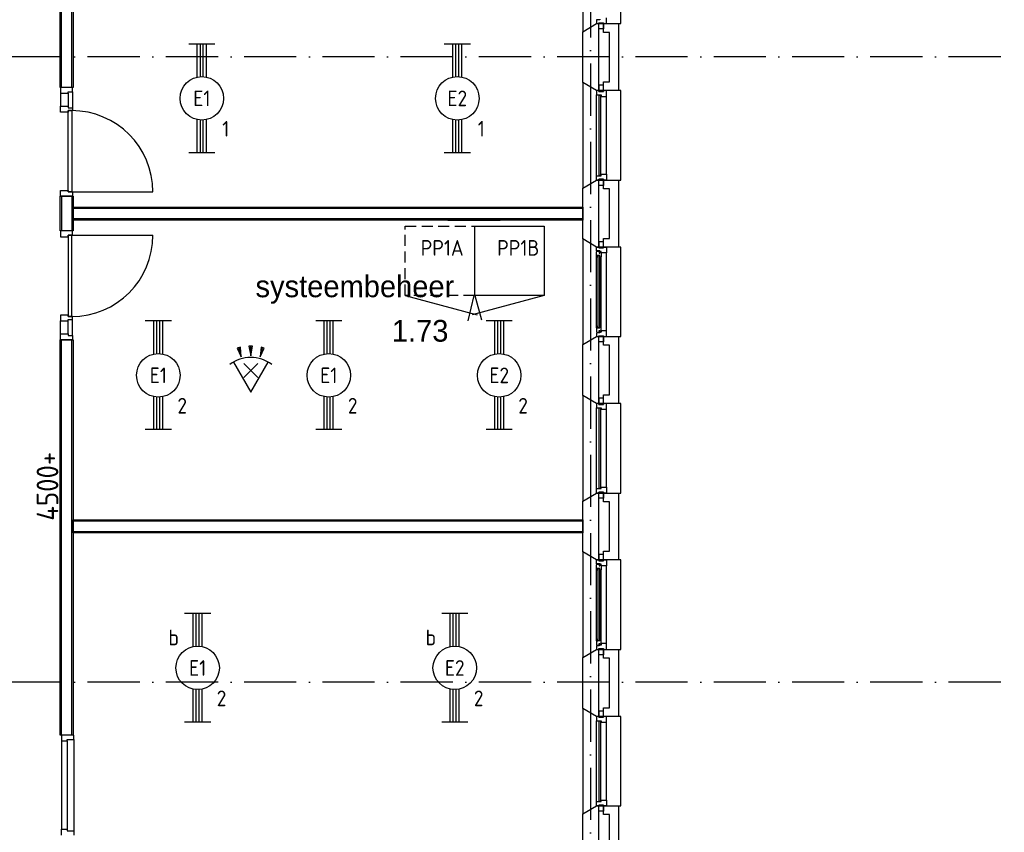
# Model space of a CAD drawing. Header units: millimetres. Extents: x -6587 to 112313, y 244 to 84344.
# Tile 8 of 55: x 27211 to 38533, y 25586 to 34936. Entities that reach past the tile are written whole.
import ezdxf
from ezdxf.enums import TextEntityAlignment as Align

# ---------------------------------------------------------------- set-up
doc = ezdxf.new("R2010")
doc.units = ezdxf.units.MM
doc.header["$LTSCALE"] = 100
doc.linetypes.add('DASHDOT', pattern=[9, 6, -1.5, 0, -1.5])
doc.linetypes.add('HIDDEN', pattern=[9.525, 6.35, -3.175])
doc.layers.get('0').update_dxf_attribs({"linetype": 'CONTINUOUS'})
for name, color, linetype in [('AL$1----_ALGEMEEN', 7, 'CONTINUOUS'), ('AL$1----_TEKST', 7, 'CONTINUOUS'), ('AL$7----_STRAMIEN', 1, 'DASHDOT'), ('AL21----_BUITENWAND', 4, 'CONTINUOUS'), ('AL21K---_ISOLATIE', 1, 'CONTINUOUS'), ('AL22----_BINNENWAND', 7, 'CONTINUOUS'), ('AL28----_KONSTRUKTIE', 3, 'CONTINUOUS'), ('AL31----_BUITENKOZ', 7, 'CONTINUOUS'), ('AL32----_BINNENKOZ', 7, 'CONTINUOUS'), ('AL32----_DRAAIRICHTING', 1, 'CONTINUOUS'), ('BOUW', 8, 'CONTINUOUS'), ('EB63101-_ATTRIB', 2, 'CONTINUOUS'), ('EL63101-_LICHT-ARM', 3, 'CONTINUOUS'), ('EL63102-_LICHT-SCH', 3, 'CONTINUOUS'), ('EL63104-_LICHT-ASP230V', 3, 'CONTINUOUS'), ('LIJN035', 50, 'CONTINUOUS')]:
    doc.layers.add(name, color=color, linetype=linetype)
doc.styles.add('1_8', font='iso', dxfattribs={"width": 0.7, "height": 1.8})
doc.styles.add('BURO-025', font='BUROFONT.shx', dxfattribs={"height": 250})
doc.styles.add('NORATT', font='isocp.shx')
doc.styles.get("Standard").update_dxf_attribs({"font": 'iso.shx'})

# ---------------------------------------------------------------- blocks, each defined once
blk = doc.blocks.new('EJ3T20')
at = {"color": 0}
for p, q in [((-6.25, -1.5), (-6.25, 1.5)), ((-6.25, -1.5), (-6.25, 1.5)), ((6.25, -1.5), (6.25, 1.5)), ((6.25, -1.5), (6.25, 1.5)), ((-6.25, 0.52), (-2.44, 0.52)), ((-6.25, 0.52), (-2.44, 0.52)), ((-6.25, 0.17), (-2.49, 0.17)), ((-6.25, 0.17), (-2.49, 0.17)), ((2.44, 0.52), (6.25, 0.52)), ((2.44, 0.52), (6.25, 0.52)), ((2.49, 0.17), (6.25, 0.17)), ((2.49, 0.17), (6.25, 0.17)), ((-6.25, -0.17), (-2.49, -0.17)), ((-6.25, -0.17), (-2.49, -0.17)), ((-6.25, -0.52), (-2.44, -0.52)), ((-6.25, -0.52), (-2.44, -0.52)), ((2.44, -0.52), (6.25, -0.52)), ((2.44, -0.52), (6.25, -0.52)), ((2.49, -0.17), (6.25, -0.17)), ((2.49, -0.17), (6.25, -0.17))]:
    blk.add_line(p, q, dxfattribs=at)
blk.add_circle((0, 0), 2.5, dxfattribs=at)
blk.add_circle((0, 0), 2.5, dxfattribs=at)
at = {"style": 'NORATT', "flags": 9}
blk.add_attdef('GELIJK', text='', height=1.8, dxfattribs=at).set_placement((3.5, 5), align=Align.MIDDLE_CENTER)
at = {"color": 6}
for tag, style, flags, p in [('SCHAK', 'NORATT', 8, (3.5, 2.75)), ('SCHAK', '1_8', 8, (3.5, 2.75)), ('A_CODE', 'NORATT', 8, (0, 0)), ('A_CODE', '1_8', 8, (0, 0)), ('GROEP', 'NORATT', 8, (-3.5, -2.75)), ('GROEP', '1_8', 8, (-3.5, -2.75)), ('KAST', 'NORATT', 9, (3.5, -2.75)), ('KAST', '1_8', 9, (3.5, -2.75))]:
    blk.add_attdef(tag, text='', height=1.8, dxfattribs=dict(at, style=style, flags=flags)).set_placement(p, align=Align.MIDDLE)
blk = doc.blocks.new('ES652116')
for p, q in [((1.56, 1.09), (2.62, 1.37)), ((-0.81, -0.81), (0.81, 0.81)), ((0.81, -0.81), (-0.81, 0.81)), ((1.7, 0), (2.8, 0)), ((1.56, -1.09), (2.62, -1.37))]:
    blk.add_line(p, q)
blk.add_lwpolyline([(0.96, 2), (-2.5, 0), (0.96, -2)])
for points in [[(2.67, 1.18), (2.57, 1.56), (1.56, 1.09)], [(2.8, -0.2), (2.8, 0.2), (1.7, 0)], [(2.57, -1.56), (2.67, -1.18), (1.56, -1.09)]]:
    blk.add_lwpolyline(points, close=True)
blk.add_arc((-2.5, 0), 4, 322.8192, 37.1808)
at = {"style": '1_8'}
for tag, flags, p in [('SCHAK', 8, (3, 5.5)), ('KAST', 9, (-3, 0.5)), ('M_CODE', 9, (0, 0)), ('DOEL', 9, (-3, -2)), ('GROEP', 9, (-3, -4.5))]:
    blk.add_attdef(tag, text='', height=1.8, dxfattribs=dict(at, flags=flags)).set_placement(p, align=Align.MIDDLE_CENTER)
at = {"style": '1_8', "flags": 8}
blk.add_attdef('CODE', text='', height=1.8, dxfattribs=at).set_placement((0, 0), align=Align.MIDDLE)

msp = doc.modelspace()

# ---------------------------------------------------------------- linework, layer by layer
at = {"layer": 'AL$1----_ALGEMEEN', "color": 8, "linetype": 'HIDDEN'}
msp.add_line((32134.8, 32630), (32734.8, 32630), dxfattribs=at)
at = {"layer": 'AL$7----_STRAMIEN', "color": 1}
for p, q in [((33774.8, 76734.4), (33774.8, 7509.2)), ((94298.3, 34506.8), (16060, 34506.8)), ((94298.3, 27314.6), (16060, 27314.6))]:
    msp.add_line(p, q, dxfattribs=at)
at = {"layer": 'AL21----_BUITENWAND', "color": 8}
for p, q in [((33925.8, 34790), (33925.8, 34890)), ((33925.8, 34890), (34094.8, 34890)), ((34094.8, 34890), (34094.8, 34120)), ((33994.8, 34790), (33925.8, 34790)), ((33994.8, 34220), (33994.8, 34790)), ((33925.8, 34220), (33994.8, 34220)), ((33925.8, 34120), (33925.8, 34220)), ((34094.8, 34120), (33925.8, 34120)), ((33925.8, 32990), (33925.8, 33090)), ((33925.8, 33090), (34094.8, 33090)), ((34094.8, 33090), (34094.8, 32320)), ((33994.8, 32990), (33925.8, 32990)), ((33994.8, 32420), (33994.8, 32990)), ((33925.8, 32420), (33994.8, 32420)), ((33925.8, 32320), (33925.8, 32420)), ((34094.8, 32320), (33925.8, 32320)), ((33925.8, 31190), (33925.8, 31290)), ((33925.8, 31290), (34094.8, 31290)), ((34094.8, 31290), (34094.8, 30520)), ((33994.8, 31190), (33925.8, 31190)), ((33994.8, 30620), (33994.8, 31190)), ((33925.8, 30620), (33994.8, 30620)), ((33925.8, 30520), (33925.8, 30620)), ((34094.8, 30520), (33925.8, 30520)), ((33925.8, 29390), (33925.8, 29490)), ((33925.8, 29490), (34094.8, 29490)), ((34094.8, 29490), (34094.8, 28720)), ((33994.8, 29390), (33925.8, 29390)), ((33994.8, 28820), (33994.8, 29390)), ((33925.8, 28820), (33994.8, 28820)), ((33925.8, 28720), (33925.8, 28820)), ((34094.8, 28720), (33925.8, 28720)), ((33925.8, 27590), (33925.8, 27690)), ((33925.8, 27690), (34094.8, 27690)), ((34094.8, 27690), (34094.8, 26920)), ((33994.8, 27590), (33925.8, 27590)), ((33994.8, 27020), (33994.8, 27590)), ((33925.8, 27020), (33994.8, 27020)), ((33925.8, 26920), (33925.8, 27020)), ((34094.8, 26920), (33925.8, 26920)), ((33925.8, 25790), (33925.8, 25890)), ((33925.8, 25890), (34094.8, 25890)), ((34094.8, 25890), (34094.8, 25120)), ((33994.8, 25790), (33925.8, 25790)), ((33994.8, 25220), (33994.8, 25790))]:
    msp.add_line(p, q, dxfattribs=at)
at = {"layer": 'AL21K---_ISOLATIE', "color": 8, "linetype": 'Continuous'}
for p, q in [((33864.8, 34790), (33864.8, 34220)), ((33864.8, 32990), (33864.8, 32420)), ((33864.8, 31190), (33864.8, 30620)), ((33864.8, 29390), (33864.8, 28820)), ((33864.8, 27590), (33864.8, 27020)), ((33864.8, 25790), (33864.8, 25220))]:
    msp.add_line(p, q, dxfattribs=at)
at = {"layer": 'AL22----_BINNENWAND', "color": 8}
for p, q in [((27674.8, 34156.1), (27674.8, 40471)), ((27824.8, 40471), (27824.8, 34156.1)), ((27824.8, 34156.1), (27674.8, 34156.1)), ((27674.8, 32505), (27674.8, 32905)), ((27674.8, 32905), (27824.8, 32905)), ((27824.8, 32905), (27824.8, 32505)), ((27824.8, 32630), (27824.8, 32780)), ((27824.8, 32780), (33684.8, 32780)), ((33684.8, 32780), (33684.8, 32630)), ((33684.8, 32630), (27824.8, 32630)), ((27824.8, 32505), (27674.8, 32505)), ((27674.8, 26705), (27674.8, 31253.9)), ((27674.8, 31253.9), (27824.8, 31253.9)), ((27824.8, 31253.9), (27824.8, 26705)), ((27824.8, 29030), (27824.8, 29180)), ((27824.8, 29180), (33684.8, 29180)), ((33684.8, 29180), (33684.8, 29030)), ((33684.8, 29030), (27824.8, 29030)), ((27824.8, 26705), (27674.8, 26705))]:
    msp.add_line(p, q, dxfattribs=at)
at = {"layer": 'AL22----_BINNENWAND', "color": 8, "linetype": 'Continuous'}
for p, q in [((27689.8, 34156.1), (27689.8, 40471)), ((27809.8, 34156.1), (27809.8, 40471)), ((27689.8, 32905), (27689.8, 32505)), ((27809.8, 32905), (27809.8, 32505)), ((33684.8, 32765), (27824.8, 32765)), ((33684.8, 32645), (27824.8, 32645)), ((27689.8, 26705), (27689.8, 31253.9)), ((27809.8, 26705), (27809.8, 31253.9)), ((33684.8, 29165), (27824.8, 29165)), ((33684.8, 29045), (27824.8, 29045))]:
    msp.add_line(p, q, dxfattribs=at)
at = {"layer": 'AL28----_KONSTRUKTIE', "color": 8}
for p, q in [((33684.8, 34797.6), (33844.8, 34890)), ((33844.8, 34890), (33864.8, 34890)), ((33864.8, 34890), (33864.8, 34120)), ((33684.8, 34212.4), (33684.8, 34797.6)), ((33844.8, 34120), (33684.8, 34212.4)), ((33864.8, 34120), (33844.8, 34120)), ((33684.8, 32997.6), (33844.8, 33090)), ((33844.8, 33090), (33864.8, 33090)), ((33864.8, 33090), (33864.8, 32320)), ((33684.8, 32412.4), (33684.8, 32997.6)), ((33844.8, 32320), (33684.8, 32412.4)), ((33864.8, 32320), (33844.8, 32320)), ((33684.8, 31197.6), (33844.8, 31290)), ((33844.8, 31290), (33864.8, 31290)), ((33864.8, 31290), (33864.8, 30520)), ((33684.8, 30612.4), (33684.8, 31197.6)), ((33844.8, 30520), (33684.8, 30612.4)), ((33864.8, 30520), (33844.8, 30520)), ((33684.8, 29397.6), (33844.8, 29490)), ((33844.8, 29490), (33864.8, 29490)), ((33864.8, 29490), (33864.8, 28720)), ((33684.8, 28812.4), (33684.8, 29397.6)), ((33844.8, 28720), (33684.8, 28812.4)), ((33864.8, 28720), (33844.8, 28720)), ((33684.8, 27597.6), (33844.8, 27690)), ((33844.8, 27690), (33864.8, 27690)), ((33864.8, 27690), (33864.8, 26920)), ((33684.8, 27012.4), (33684.8, 27597.6)), ((33844.8, 26920), (33684.8, 27012.4)), ((33864.8, 26920), (33844.8, 26920)), ((33684.8, 25797.6), (33844.8, 25890)), ((33844.8, 25890), (33864.8, 25890)), ((33864.8, 25890), (33864.8, 25120)), ((33684.8, 25212.4), (33684.8, 25797.6))]:
    msp.add_line(p, q, dxfattribs=at)
at = {"layer": 'AL31----_BUITENKOZ', "color": 8}
for p, q in [((33684.8, 36012.4), (33684.8, 34797.6)), ((34124.8, 34890), (34124.8, 35920)), ((33684.8, 34797.6), (33844.8, 34890)), ((33880.8, 34934), (33844.8, 34934)), ((33844.8, 34934), (33844.8, 34890)), ((33844.8, 34890), (34124.8, 34890)), ((33844.8, 34890), (33869.8, 34890)), ((33869.8, 34900), (33925.8, 34900)), ((33869.8, 34829), (33869.8, 34900)), ((33869.8, 34890), (33869.8, 34900)), ((33869.8, 34900), (33925.8, 34900)), ((33880.8, 34940), (33880.8, 34934)), ((33925.8, 34900), (33925.8, 34829)), ((33925.8, 34900), (33925.8, 34890)), ((33925.8, 34890), (33958.8, 34890)), ((33958.8, 34890), (33958.8, 34957)), ((33925.8, 34829), (33869.8, 34829)), ((33844.8, 34120), (33684.8, 34212.4)), ((33684.8, 34212.4), (33684.8, 32997.6)), ((34124.8, 34120), (33844.8, 34120)), ((33925.8, 34181), (33869.8, 34181)), ((33869.8, 34181), (33869.8, 34110)), ((33869.8, 34110), (33925.8, 34110)), ((33925.8, 34110), (33925.8, 34181)), ((34124.8, 33090), (34124.8, 34120)), ((33844.8, 33140), (33844.8, 34070)), ((33958.8, 33157), (33958.8, 34053)), ((33684.8, 32997.6), (33844.8, 33090)), ((33844.8, 33090), (34124.8, 33090)), ((33869.8, 33100), (33925.8, 33100)), ((33869.8, 33029), (33869.8, 33100)), ((33925.8, 33100), (33925.8, 33029)), ((33925.8, 33029), (33869.8, 33029)), ((33844.8, 32320), (33684.8, 32412.4)), ((33684.8, 32412.4), (33684.8, 31197.6)), ((34124.8, 32320), (33844.8, 32320)), ((33844.8, 32320), (33869.8, 32320)), ((33844.8, 32276), (33844.8, 32320)), ((33880.8, 32276), (33844.8, 32276)), ((33846.1, 32265.7), (33846.1, 32272.8)), ((33846.1, 32272.8), (33875.8, 32272.8)), ((33925.8, 32381), (33869.8, 32381)), ((33869.8, 32381), (33869.8, 32310)), ((33869.8, 32320), (33869.8, 32310)), ((33869.8, 32310), (33925.8, 32310)), ((33869.8, 32310), (33925.8, 32310)), ((33875.8, 32272.8), (33875.8, 32250.3)), ((33880.8, 32270), (33880.8, 32276)), ((33895.8, 32270), (33880.8, 32270)), ((33895.8, 32253), (33895.8, 32270)), ((33925.8, 32310), (33925.8, 32381)), ((33925.8, 32310), (33925.8, 32320)), ((33925.8, 32320), (33958.8, 32320)), ((33958.8, 32320), (33958.8, 32253)), ((34124.8, 31290), (34124.8, 32320)), ((33841.8, 32263.3), (33846.1, 32265.7)), ((33841.8, 32220.8), (33841.8, 32263.3)), ((33882.8, 32220.8), (33841.8, 32220.8)), ((33841.8, 31389.2), (33841.8, 32220.8)), ((33844.1, 32220.8), (33857.7, 32220.8)), ((33844.1, 32203.8), (33844.1, 32220.8)), ((33857.7, 32203.8), (33844.1, 32203.8)), ((33857.7, 32220.8), (33857.7, 32203.8)), ((33875.8, 32250.3), (33880.8, 32250.3)), ((33880.8, 32250.3), (33880.8, 32258.3)), ((33880.8, 32258.3), (33895.8, 32258.3)), ((33882.8, 32203.8), (33882.8, 32220.8)), ((33895.8, 32205.9), (33882.8, 32203.8)), ((33895.8, 32258.3), (33895.8, 32253)), ((33958.8, 32253), (33895.8, 32253)), ((33895.8, 32253), (33895.8, 32205.9)), ((33895.8, 31404.1), (33895.8, 32205.9)), ((33958.8, 31357), (33958.8, 32253)), ((33882.8, 31389.2), (33841.8, 31389.2)), ((33841.8, 31389.2), (33841.8, 31346.7)), ((33857.7, 31406.2), (33844.1, 31406.2)), ((33844.1, 31406.2), (33844.1, 31389.2)), ((33844.1, 31389.2), (33857.7, 31389.2)), ((33857.7, 31389.2), (33857.7, 31406.2)), ((33895.8, 31404.1), (33882.8, 31406.2)), ((33882.8, 31406.2), (33882.8, 31389.2)), ((33895.8, 31357), (33895.8, 31404.1)), ((33684.8, 31197.6), (33844.8, 31290)), ((33841.8, 31346.7), (33846.1, 31344.2)), ((33880.8, 31334), (33844.8, 31334)), ((33844.8, 31334), (33844.8, 31290)), ((33844.8, 31290), (34124.8, 31290)), ((33844.8, 31290), (33869.8, 31290)), ((33846.1, 31344.2), (33846.1, 31337.2)), ((33846.1, 31337.2), (33875.8, 31337.2)), ((33869.8, 31300), (33925.8, 31300)), ((33869.8, 31229), (33869.8, 31300)), ((33869.8, 31290), (33869.8, 31300)), ((33869.8, 31300), (33925.8, 31300)), ((33875.8, 31337.2), (33875.8, 31359.7)), ((33875.8, 31359.7), (33880.8, 31359.7)), ((33880.8, 31359.7), (33880.8, 31351.7)), ((33880.8, 31351.7), (33895.8, 31351.7)), ((33895.8, 31340), (33880.8, 31340)), ((33880.8, 31340), (33880.8, 31334)), ((33958.8, 31357), (33895.8, 31357)), ((33895.8, 31357), (33895.8, 31340)), ((33895.8, 31351.7), (33895.8, 31357)), ((33925.8, 31300), (33925.8, 31229)), ((33925.8, 31300), (33925.8, 31290)), ((33925.8, 31290), (33958.8, 31290)), ((33958.8, 31290), (33958.8, 31357)), ((33925.8, 31229), (33869.8, 31229)), ((33844.8, 30520), (33684.8, 30612.4)), ((33684.8, 30612.4), (33684.8, 29397.6)), ((33925.8, 30581), (33869.8, 30581)), ((33869.8, 30581), (33869.8, 30510)), ((33925.8, 30510), (33925.8, 30581)), ((34124.8, 30520), (33844.8, 30520)), ((33844.8, 29540), (33844.8, 30470)), ((33869.8, 30510), (33925.8, 30510)), ((34124.8, 29490), (34124.8, 30520)), ((33958.8, 29557), (33958.8, 30453)), ((33684.8, 29397.6), (33844.8, 29490)), ((33844.8, 29490), (34124.8, 29490)), ((33869.8, 29500), (33925.8, 29500)), ((33869.8, 29429), (33869.8, 29500)), ((33925.8, 29500), (33925.8, 29429)), ((33925.8, 29429), (33869.8, 29429)), ((33844.8, 28720), (33684.8, 28812.4)), ((33684.8, 28812.4), (33684.8, 27597.6)), ((33925.8, 28781), (33869.8, 28781)), ((33869.8, 28781), (33869.8, 28710)), ((33925.8, 28710), (33925.8, 28781)), ((33841.8, 28663.3), (33846.1, 28665.7)), ((33841.8, 28620.8), (33841.8, 28663.3)), ((34124.8, 28720), (33844.8, 28720)), ((33844.8, 28720), (33869.8, 28720)), ((33844.8, 28676), (33844.8, 28720)), ((33880.8, 28676), (33844.8, 28676)), ((33846.1, 28665.7), (33846.1, 28672.8)), ((33846.1, 28672.8), (33875.8, 28672.8)), ((33869.8, 28720), (33869.8, 28710)), ((33869.8, 28710), (33925.8, 28710)), ((33869.8, 28710), (33925.8, 28710)), ((33875.8, 28672.8), (33875.8, 28650.3)), ((33875.8, 28650.3), (33880.8, 28650.3)), ((33880.8, 28670), (33880.8, 28676)), ((33895.8, 28670), (33880.8, 28670)), ((33880.8, 28650.3), (33880.8, 28658.3)), ((33880.8, 28658.3), (33895.8, 28658.3)), ((33895.8, 28653), (33895.8, 28670)), ((33895.8, 28658.3), (33895.8, 28653)), ((33958.8, 28653), (33895.8, 28653)), ((33895.8, 28653), (33895.8, 28605.9)), ((33925.8, 28710), (33925.8, 28720)), ((33925.8, 28720), (33958.8, 28720)), ((33958.8, 28720), (33958.8, 28653)), ((33958.8, 27757), (33958.8, 28653)), ((34124.8, 27690), (34124.8, 28720)), ((33882.8, 28620.8), (33841.8, 28620.8)), ((33841.8, 27789.2), (33841.8, 28620.8)), ((33844.1, 28620.8), (33857.7, 28620.8)), ((33844.1, 28603.8), (33844.1, 28620.8)), ((33857.7, 28603.8), (33844.1, 28603.8)), ((33857.7, 28620.8), (33857.7, 28603.8)), ((33882.8, 28603.8), (33882.8, 28620.8)), ((33895.8, 28605.9), (33882.8, 28603.8)), ((33895.8, 27804.1), (33895.8, 28605.9)), ((33882.8, 27789.2), (33841.8, 27789.2)), ((33841.8, 27789.2), (33841.8, 27746.7)), ((33841.8, 27746.7), (33846.1, 27744.2)), ((33857.7, 27806.2), (33844.1, 27806.2)), ((33844.1, 27806.2), (33844.1, 27789.2)), ((33844.1, 27789.2), (33857.7, 27789.2)), ((33846.1, 27744.2), (33846.1, 27737.2)), ((33857.7, 27789.2), (33857.7, 27806.2)), ((33875.8, 27737.2), (33875.8, 27759.7)), ((33875.8, 27759.7), (33880.8, 27759.7)), ((33880.8, 27759.7), (33880.8, 27751.7)), ((33880.8, 27751.7), (33895.8, 27751.7)), ((33895.8, 27804.1), (33882.8, 27806.2)), ((33882.8, 27806.2), (33882.8, 27789.2)), ((33895.8, 27757), (33895.8, 27804.1)), ((33958.8, 27757), (33895.8, 27757)), ((33895.8, 27757), (33895.8, 27740)), ((33895.8, 27751.7), (33895.8, 27757)), ((33958.8, 27690), (33958.8, 27757)), ((33684.8, 27597.6), (33844.8, 27690)), ((33880.8, 27734), (33844.8, 27734)), ((33844.8, 27734), (33844.8, 27690)), ((33844.8, 27690), (34124.8, 27690)), ((33844.8, 27690), (33869.8, 27690)), ((33846.1, 27737.2), (33875.8, 27737.2)), ((33869.8, 27700), (33925.8, 27700)), ((33869.8, 27629), (33869.8, 27700)), ((33869.8, 27690), (33869.8, 27700)), ((33869.8, 27700), (33925.8, 27700)), ((33925.8, 27629), (33869.8, 27629)), ((33895.8, 27740), (33880.8, 27740)), ((33880.8, 27740), (33880.8, 27734)), ((33925.8, 27700), (33925.8, 27629)), ((33925.8, 27700), (33925.8, 27690)), ((33925.8, 27690), (33958.8, 27690)), ((33844.8, 26920), (33684.8, 27012.4)), ((33684.8, 27012.4), (33684.8, 25797.6)), ((33925.8, 26981), (33869.8, 26981)), ((33869.8, 26981), (33869.8, 26910)), ((33925.8, 26910), (33925.8, 26981)), ((34124.8, 26920), (33844.8, 26920)), ((33844.8, 25940), (33844.8, 26870)), ((33869.8, 26910), (33925.8, 26910)), ((33958.8, 25957), (33958.8, 26853)), ((34124.8, 25890), (34124.8, 26920)), ((33684.8, 25797.6), (33844.8, 25890)), ((33844.8, 25890), (34124.8, 25890)), ((33869.8, 25900), (33925.8, 25900)), ((33869.8, 25829), (33869.8, 25900)), ((33925.8, 25829), (33869.8, 25829)), ((33925.8, 25900), (33925.8, 25829))]:
    msp.add_line(p, q, dxfattribs=at)
at = {"layer": 'AL31----_BUITENKOZ', "color": 8, "linetype": 'Continuous'}
for p, q in [((33869.8, 34120), (33844.8, 34120)), ((33844.8, 34120), (33844.8, 34070)), ((33869.8, 34110), (33869.8, 34120)), ((33869.8, 34120), (33869.8, 34120)), ((33925.8, 34110), (33869.8, 34110)), ((33958.8, 34120), (33925.8, 34120)), ((33925.8, 34120), (33925.8, 34110)), ((33958.8, 34053), (33958.8, 34120)), ((33844.8, 34070), (33844.8, 34070)), ((33844.8, 34070), (33895.8, 34070)), ((33891.8, 34065), (33870.8, 34065)), ((33870.8, 34065), (33870.8, 33145)), ((33891.8, 33145), (33891.8, 34065)), ((33895.8, 34070), (33895.8, 34053)), ((33895.8, 34053), (33958.8, 34053)), ((33958.8, 34053), (33958.8, 34053)), ((33958.8, 34053), (33958.8, 34053)), ((33958.8, 34053), (33958.8, 34053)), ((33958.8, 34053), (33958.8, 34053)), ((33844.8, 33140), (33844.8, 33140)), ((33844.8, 33140), (33895.8, 33140)), ((33844.8, 33090), (33844.8, 33140)), ((33869.8, 33090), (33844.8, 33090)), ((33925.8, 33100), (33869.8, 33100)), ((33869.8, 33100), (33869.8, 33090)), ((33869.8, 33090), (33869.8, 33090)), ((33870.8, 33145), (33891.8, 33145)), ((33895.8, 33140), (33895.8, 33157)), ((33895.8, 33157), (33958.8, 33157)), ((33925.8, 33090), (33925.8, 33100)), ((33958.8, 33090), (33925.8, 33090)), ((33958.8, 33157), (33958.8, 33157)), ((33958.8, 33157), (33958.8, 33157)), ((33958.8, 33157), (33958.8, 33157)), ((33958.8, 33157), (33958.8, 33157)), ((33958.8, 33157), (33958.8, 33090)), ((33880.8, 32218.8), (33859.8, 32218.8)), ((33859.8, 32218.8), (33859.8, 31391.2)), ((33880.8, 31391.2), (33880.8, 32218.8)), ((33859.8, 31391.2), (33880.8, 31391.2)), ((33869.8, 30520), (33844.8, 30520)), ((33844.8, 30520), (33844.8, 30470)), ((33844.8, 30470), (33844.8, 30470)), ((33844.8, 30470), (33895.8, 30470)), ((33869.8, 30510), (33869.8, 30520)), ((33869.8, 30520), (33869.8, 30520)), ((33925.8, 30510), (33869.8, 30510)), ((33891.8, 30465), (33870.8, 30465)), ((33870.8, 30465), (33870.8, 29545)), ((33891.8, 29545), (33891.8, 30465)), ((33895.8, 30470), (33895.8, 30453)), ((33958.8, 30520), (33925.8, 30520)), ((33925.8, 30520), (33925.8, 30510)), ((33958.8, 30453), (33958.8, 30520)), ((33895.8, 30453), (33958.8, 30453)), ((33958.8, 30453), (33958.8, 30453)), ((33958.8, 30453), (33958.8, 30453)), ((33958.8, 30453), (33958.8, 30453)), ((33958.8, 30453), (33958.8, 30453)), ((33895.8, 29540), (33895.8, 29557)), ((33895.8, 29557), (33958.8, 29557)), ((33958.8, 29557), (33958.8, 29557)), ((33958.8, 29557), (33958.8, 29557)), ((33958.8, 29557), (33958.8, 29557)), ((33958.8, 29557), (33958.8, 29557)), ((33958.8, 29557), (33958.8, 29490)), ((33844.8, 29540), (33844.8, 29540)), ((33844.8, 29540), (33895.8, 29540)), ((33844.8, 29490), (33844.8, 29540)), ((33869.8, 29490), (33844.8, 29490)), ((33925.8, 29500), (33869.8, 29500)), ((33869.8, 29500), (33869.8, 29490)), ((33869.8, 29490), (33869.8, 29490)), ((33870.8, 29545), (33891.8, 29545)), ((33925.8, 29490), (33925.8, 29500)), ((33958.8, 29490), (33925.8, 29490)), ((33880.8, 28618.8), (33859.8, 28618.8)), ((33859.8, 28618.8), (33859.8, 27791.2)), ((33880.8, 27791.2), (33880.8, 28618.8)), ((33859.8, 27791.2), (33880.8, 27791.2)), ((33869.8, 26920), (33844.8, 26920)), ((33844.8, 26920), (33844.8, 26870)), ((33844.8, 26870), (33844.8, 26870)), ((33844.8, 26870), (33895.8, 26870)), ((33869.8, 26910), (33869.8, 26920)), ((33869.8, 26920), (33869.8, 26920)), ((33925.8, 26910), (33869.8, 26910)), ((33891.8, 26865), (33870.8, 26865)), ((33870.8, 26865), (33870.8, 25945)), ((33891.8, 25945), (33891.8, 26865)), ((33895.8, 26870), (33895.8, 26853)), ((33895.8, 26853), (33958.8, 26853)), ((33958.8, 26920), (33925.8, 26920)), ((33925.8, 26920), (33925.8, 26910)), ((33958.8, 26853), (33958.8, 26920)), ((33958.8, 26853), (33958.8, 26853)), ((33958.8, 26853), (33958.8, 26853)), ((33958.8, 26853), (33958.8, 26853)), ((33958.8, 26853), (33958.8, 26853)), ((33844.8, 25940), (33844.8, 25940)), ((33844.8, 25940), (33895.8, 25940)), ((33844.8, 25890), (33844.8, 25940)), ((33870.8, 25945), (33891.8, 25945)), ((33895.8, 25940), (33895.8, 25957)), ((33895.8, 25957), (33958.8, 25957)), ((33958.8, 25957), (33958.8, 25957)), ((33958.8, 25957), (33958.8, 25957)), ((33958.8, 25957), (33958.8, 25957)), ((33958.8, 25957), (33958.8, 25957)), ((33958.8, 25957), (33958.8, 25890)), ((33869.8, 25890), (33844.8, 25890)), ((33925.8, 25900), (33869.8, 25900)), ((33869.8, 25900), (33869.8, 25890)), ((33869.8, 25890), (33869.8, 25890)), ((33925.8, 25890), (33925.8, 25900)), ((33958.8, 25890), (33925.8, 25890))]:
    msp.add_line(p, q, dxfattribs=at)
at = {"layer": 'AL32----_BINNENKOZ', "color": 8}
for p, q in [((27819.3, 34156.1), (27680.3, 34156.1)), ((27680.3, 34156.1), (27680.3, 34089.1)), ((27680.3, 34089.1), (27768.3, 34089.1)), ((27680.3, 34089.1), (27680.3, 33939.1)), ((27768.3, 34089.1), (27768.3, 34106.1)), ((27768.3, 34106.1), (27819.3, 34106.1)), ((27768.3, 34089.1), (27768.3, 33939.1)), ((27819.3, 34106.1), (27819.3, 34156.1)), ((27819.3, 34106.1), (27819.3, 33922.1)), ((27680.3, 33872.1), (27680.3, 33939.1)), ((27680.3, 33939.1), (27768.3, 33939.1)), ((27768.3, 33872.1), (27680.3, 33872.1)), ((27768.3, 33939.1), (27768.3, 33922.1)), ((27768.3, 33922.1), (27819.3, 33922.1)), ((27768.3, 33889.1), (27808.3, 33889.1)), ((27768.3, 32955.1), (27768.3, 33889.1)), ((27819.3, 33889.1), (27768.3, 33889.1)), ((27768.3, 33889.1), (27768.3, 33872.1)), ((27808.3, 33889.1), (27808.3, 32955.1)), ((27819.3, 33922.1), (27819.3, 33889.1)), ((27819.3, 33922.1), (27819.3, 33889.1)), ((27680.3, 32905.1), (27680.3, 32972.1)), ((27680.3, 32972.1), (27768.3, 32972.1)), ((27768.3, 32972.1), (27768.3, 32955.1)), ((27808.3, 32955.1), (27768.3, 32955.1)), ((27768.3, 32955.1), (27819.3, 32955.1)), ((27819.3, 32955.1), (27819.3, 32905.1)), ((27819.3, 32905.1), (27680.3, 32905.1)), ((27819.3, 32504.9), (27680.3, 32504.9)), ((27680.3, 32504.9), (27680.3, 32437.9)), ((27819.3, 32454.9), (27819.3, 32504.9)), ((27680.3, 32437.9), (27768.3, 32437.9)), ((27768.3, 32437.9), (27768.3, 32454.9)), ((27768.3, 32454.9), (27819.3, 32454.9)), ((27808.3, 32454.9), (27768.3, 32454.9)), ((27768.3, 32454.9), (27768.3, 31520.9)), ((27808.3, 31520.9), (27808.3, 32454.9)), ((27768.3, 31537.9), (27680.3, 31537.9)), ((27680.3, 31537.9), (27680.3, 31470.9)), ((27768.3, 31520.9), (27768.3, 31537.9)), ((27819.3, 31520.9), (27768.3, 31520.9)), ((27768.3, 31520.9), (27808.3, 31520.9)), ((27768.3, 31470.9), (27768.3, 31487.9)), ((27768.3, 31487.9), (27819.3, 31487.9)), ((27819.3, 31487.9), (27819.3, 31520.9)), ((27819.3, 31487.9), (27819.3, 31520.9)), ((27819.3, 31303.9), (27819.3, 31487.9)), ((27680.3, 31470.9), (27768.3, 31470.9)), ((27680.3, 31320.9), (27680.3, 31470.9)), ((27768.3, 31320.9), (27768.3, 31470.9)), ((27680.3, 31253.9), (27680.3, 31320.9)), ((27680.3, 31320.9), (27768.3, 31320.9)), ((27819.3, 31253.9), (27680.3, 31253.9)), ((27768.3, 31320.9), (27768.3, 31303.9)), ((27768.3, 31303.9), (27819.3, 31303.9)), ((27819.3, 31303.9), (27819.3, 31253.9)), ((27831.8, 26705), (27692.8, 26705)), ((27692.8, 26705), (27692.8, 26638)), ((27692.8, 26638), (27692.8, 25622)), ((27692.8, 26638), (27755.8, 26638)), ((27755.8, 26638), (27755.8, 26655)), ((27755.8, 26655), (27831.8, 26655)), ((27755.8, 26638), (27755.8, 25622)), ((27831.8, 26655), (27831.8, 26705)), ((27831.8, 26655), (27831.8, 25605)), ((27692.8, 25555), (27692.8, 25622)), ((27692.8, 25622), (27755.8, 25622)), ((27755.8, 25622), (27755.8, 25605)), ((27755.8, 25605), (27831.8, 25605)), ((27831.8, 25605), (27831.8, 25555))]:
    msp.add_line(p, q, dxfattribs=at)
at = {"layer": 'AL32----_DRAAIRICHTING', "color": 8}
for p, q in [((27808.3, 32955.1), (28742.3, 32955.1)), ((27808.3, 32454.9), (28742.3, 32454.9))]:
    msp.add_line(p, q, dxfattribs=at)
for centre, start, end in [((27808.3, 32955.1), 0, 90), ((27808.3, 32454.9), 270, 0)]:
    msp.add_arc(centre, 934, start, end, dxfattribs=at)
at = {"layer": 'LIJN035', "color": 50, "linetype": 'HIDDEN', "ltscale": 0.2}
for p, q in [((31642.8, 32560.5), (32442.8, 32560.5)), ((31642.8, 31760.5), (31642.8, 32560.5)), ((32442.8, 31760.5), (31642.8, 31760.5))]:
    msp.add_line(p, q, dxfattribs=at)
at = {"layer": 'LIJN035', "color": 50}
for p, q in [((32442.8, 32560.5), (33242.8, 32560.5)), ((32442.8, 31760.5), (32442.8, 32560.5)), ((33242.8, 32560.5), (33242.8, 31760.5)), ((33242.8, 31760.5), (32442.8, 31760.5))]:
    msp.add_line(p, q, dxfattribs=at)
at = {"layer": 'LIJN035', "color": 10}
for p, q in [((31642.8, 31760.5), (32472.8, 31540.5)), ((32432.8, 31760.5), (32362.8, 31470.5)), ((33242.8, 31760.5), (32412.8, 31540.5)), ((32442.8, 31760.5), (32522.8, 31480.5))]:
    msp.add_line(p, q, dxfattribs=at)

# ---------------------------------------------------------------- block references
at = {"layer": 'EL63101-_LICHT-ARM'}
ref = msp.add_blockref('EJ3T20', (29305, 34030.5, 3500), dxfattribs=dict(at, xscale=100, yscale=100, zscale=100, rotation=90))
ref.add_attrib('A_CODE', 'E1', dxfattribs={"layer": 'EB63101-_ATTRIB', "color": 1, "height": 180, "style": '1_8', "flags": 8}).set_placement((29305, 34030.5, 3500), align=Align.MIDDLE)
ref.add_attrib('GROEP', '1', dxfattribs={"layer": 'EB63101-_ATTRIB', "color": 1, "height": 180, "style": '1_8', "flags": 8}).set_placement((29580, 33680.5, 3500), align=Align.MIDDLE)
ref = msp.add_blockref('EJ3T20', (32243, 34030.5, 3500), dxfattribs=dict(at, xscale=100, yscale=100, zscale=100, rotation=90))
ref.add_attrib('A_CODE', 'E2', dxfattribs={"layer": 'EB63101-_ATTRIB', "color": 1, "height": 180, "style": '1_8', "flags": 8}).set_placement((32243, 34030.5, 3500), align=Align.MIDDLE)
ref.add_attrib('GROEP', '1', dxfattribs={"layer": 'EB63101-_ATTRIB', "color": 1, "height": 180, "style": '1_8', "flags": 8}).set_placement((32518, 33680.5, 3500), align=Align.MIDDLE)
ref = msp.add_blockref('EJ3T20', (28804.7, 30844, 3500), dxfattribs=dict(at, xscale=100, yscale=100, zscale=100, rotation=90))
ref.add_attrib('A_CODE', 'E1', dxfattribs={"layer": 'EB63101-_ATTRIB', "color": 1, "height": 180, "style": '1_8', "flags": 8}).set_placement((28804.7, 30844, 3500), align=Align.MIDDLE)
ref.add_attrib('GROEP', '2', dxfattribs={"layer": 'EB63101-_ATTRIB', "color": 1, "height": 180, "style": '1_8', "flags": 8}).set_placement((29079.7, 30494, 3500), align=Align.MIDDLE)
ref = msp.add_blockref('EJ3T20', (30764.7, 30844, 3500), dxfattribs=dict(at, xscale=100, yscale=100, zscale=100, rotation=90))
ref.add_attrib('A_CODE', 'E1', dxfattribs={"layer": 'EB63101-_ATTRIB', "color": 1, "height": 180, "style": '1_8', "flags": 8}).set_placement((30764.7, 30844, 3500), align=Align.MIDDLE)
ref.add_attrib('GROEP', '2', dxfattribs={"layer": 'EB63101-_ATTRIB', "color": 1, "height": 180, "style": '1_8', "flags": 8}).set_placement((31039.7, 30494, 3500), align=Align.MIDDLE)
ref = msp.add_blockref('EJ3T20', (32724.7, 30844, 3500), dxfattribs=dict(at, xscale=100, yscale=100, zscale=100, rotation=90))
ref.add_attrib('A_CODE', 'E2', dxfattribs={"layer": 'EB63101-_ATTRIB', "color": 1, "height": 180, "style": '1_8', "flags": 8}).set_placement((32724.7, 30844, 3500), align=Align.MIDDLE)
ref.add_attrib('GROEP', '2', dxfattribs={"layer": 'EB63101-_ATTRIB', "color": 1, "height": 180, "style": '1_8', "flags": 8}).set_placement((32999.7, 30494, 3500), align=Align.MIDDLE)
ref = msp.add_blockref('EJ3T20', (29256.8, 27477.6), dxfattribs=dict(at, xscale=100, yscale=100, zscale=100, rotation=90))
ref.add_attrib('A_CODE', 'E1', dxfattribs={"layer": 'EB63101-_ATTRIB', "color": 1, "height": 180, "style": '1_8', "flags": 8}).set_placement((29256.8, 27477.6), align=Align.MIDDLE)
ref.add_attrib('GROEP', '2', dxfattribs={"layer": 'EB63101-_ATTRIB', "color": 1, "height": 180, "style": '1_8', "flags": 8}).set_placement((29531.8, 27127.6), align=Align.MIDDLE)
ref.add_attrib('SCHAK', 'b', dxfattribs={"layer": 'EB63101-_ATTRIB', "color": 1, "height": 180, "style": '1_8', "flags": 8}).set_placement((28981.8, 27827.6), align=Align.MIDDLE)
ref = msp.add_blockref('EJ3T20', (32213.3, 27477.6), dxfattribs=dict(at, xscale=100, yscale=100, zscale=100, rotation=90))
ref.add_attrib('A_CODE', 'E2', dxfattribs={"layer": 'EB63101-_ATTRIB', "color": 1, "height": 180, "style": '1_8', "flags": 8}).set_placement((32213.3, 27477.6), align=Align.MIDDLE)
ref.add_attrib('GROEP', '2', dxfattribs={"layer": 'EB63101-_ATTRIB', "color": 1, "height": 180, "style": '1_8', "flags": 8}).set_placement((32488.3, 27127.6), align=Align.MIDDLE)
ref.add_attrib('SCHAK', 'b', dxfattribs={"layer": 'EB63101-_ATTRIB', "color": 1, "height": 180, "style": '1_8', "flags": 8}).set_placement((31938.3, 27827.6), align=Align.MIDDLE)
at = {"layer": 'EL63102-_LICHT-SCH', "xscale": 100, "yscale": 100, "zscale": 100, "rotation": 90}
msp.add_blockref('ES652116', (29867.5, 30899.5, 3000), dxfattribs=at)

# ---------------------------------------------------------------- texts
at = {"layer": 'AL$1----_TEKST', "color": 8}
msp.add_text('4500+', height=250, rotation=90, dxfattribs=at).set_placement((27655.2, 29170.9))
at = {"layer": 'BOUW', "style": 'BURO-025'}
for s, p in [('systeembeheer', (29922.5, 31742.5)), ('1.73', (31490.1, 31231.3))]:
    msp.add_text(s, height=250, dxfattribs=at).set_placement(p)
at = {"layer": 'EL63104-_LICHT-ASP230V', "char_height": 180, "width": 1197.614, "attachment_point": 1}
for s, insert in [('PP1A', (31822.4, 32400.5)), ('PP1B', (32701.4, 32400.5))]:
    msp.add_mtext(s, dxfattribs=dict(at, insert=insert))

doc.saveas('drawing.dxf')
